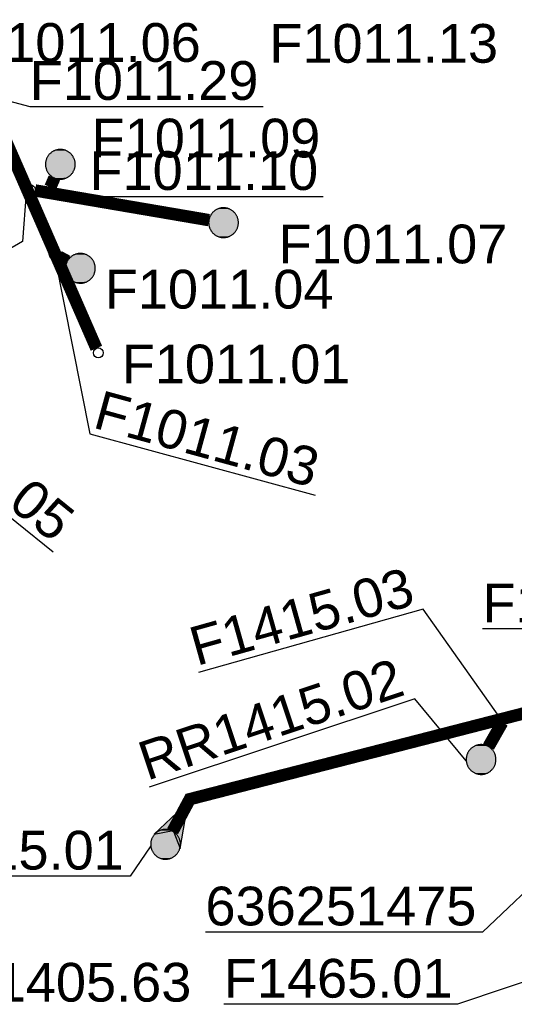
# Model space of a CAD drawing. Extents: x 356718 to 357658, y 5762241 to 5762615.
# Tile 137 of 157: x 357308 to 357318, y 5762489 to 5762509. Entities that reach past the tile are written whole.
import ezdxf
from ezdxf.enums import TextEntityAlignment as Align

# ---------------------------------------------------------------- set-up
doc = ezdxf.new("R2010")
doc.units = 0
doc.header["$MEASUREMENT"] = 0
for name, pattern in [('AUSGEZOGEN', [0]), ('GESTRICHELT2', [4, 2, -2]), ('STRICHPUNKT', [5, 2, -1, 1, -1])]:
    doc.linetypes.add(name, pattern=pattern)
doc.layers.get('0').update_dxf_attribs({"linetype": 'AUSGEZOGEN'})
for name, color, linetype, true_color in [('111_00131_Symbol', 7, 'AUSGEZOGEN', 0x000000), ('114_00133_Schachtnummer', 7, 'AUSGEZOGEN', 0x000000), ('121_10397_Haltungen_Regenwasser', 5, 'GESTRICHELT2', 0x0000ff), ('121_10398_Haltungen_Schmutzwass', 7, 'AUSGEZOGEN', 0x800000), ('121_10399_Haltungen_Mischwasser', 6, 'STRICHPUNKT', 0xff00ff), ('123_00137_Fliessrichtungspfeil', 7, 'AUSGEZOGEN', 0x000000)]:
    doc.layers.add(name, color=color, linetype=linetype, true_color=true_color)
doc.styles.add('ARIAL', font='arial.ttf', dxfattribs={"height": 1.5})

# ---------------------------------------------------------------- blocks, each defined once
blk = doc.blocks.new('F00')
at = {"color": 0}
blk.add_circle((0, 0), 0.1, dxfattribs=at)
blk = doc.blocks.new('RR')
at = {"color": 0, "linetype": 'AUSGEZOGEN'}
blk.add_lwpolyline([(0.3, 0), (0.3, 0.013), (0.299, 0.025), (0.298, 0.038), (0.296, 0.05), (0.293, 0.063), (0.29, 0.075), (0.287, 0.087), (0.283, 0.099), (0.279, 0.111), (0.274, 0.123), (0.268, 0.134), (0.262, 0.145), (0.256, 0.156), (0.249, 0.167), (0.242, 0.177), (0.234, 0.187), (0.226, 0.197), (0.218, 0.206), (0.209, 0.215), (0.199, 0.224), (0.19, 0.232), (0.18, 0.24), (0.17, 0.247), (0.159, 0.254), (0.148, 0.261), (0.137, 0.267), (0.126, 0.272), (0.114, 0.277), (0.102, 0.282), (0.09, 0.286), (0.078, 0.29), (0.066, 0.293), (0.053, 0.295), (0.041, 0.297), (0.028, 0.299), (0.016, 0.3), (0.003, 0.3), (-0.009, 0.3), (-0.022, 0.299), (-0.035, 0.298), (-0.047, 0.296), (-0.06, 0.294), (-0.072, 0.291), (-0.084, 0.288), (-0.096, 0.284), (-0.108, 0.28), (-0.12, 0.275), (-0.131, 0.27), (-0.143, 0.264), (-0.154, 0.258), (-0.164, 0.251), (-0.175, 0.244), (-0.185, 0.236), (-0.195, 0.228), (-0.204, 0.22), (-0.213, 0.211), (-0.222, 0.202), (-0.23, 0.192), (-0.238, 0.182), (-0.246, 0.172), (-0.253, 0.162), (-0.259, 0.151), (-0.265, 0.14), (-0.271, 0.129), (-0.276, 0.117), (-0.281, 0.105), (-0.285, 0.093), (-0.289, 0.081), (-0.292, 0.069), (-0.295, 0.057), (-0.297, 0.044), (-0.298, 0.032), (-0.299, 0.019), (-0.3, 0.006), (-0.3, -0.006), (-0.299, -0.019), (-0.298, -0.032), (-0.297, -0.044), (-0.295, -0.057), (-0.292, -0.069), (-0.289, -0.081), (-0.285, -0.093), (-0.281, -0.105), (-0.276, -0.117), (-0.271, -0.129), (-0.265, -0.14), (-0.259, -0.151), (-0.253, -0.162), (-0.246, -0.172), (-0.238, -0.182), (-0.23, -0.192), (-0.222, -0.202), (-0.213, -0.211), (-0.204, -0.22), (-0.195, -0.228), (-0.185, -0.236), (-0.175, -0.244), (-0.164, -0.251), (-0.154, -0.258), (-0.143, -0.264), (-0.131, -0.27), (-0.12, -0.275), (-0.108, -0.28), (-0.096, -0.284), (-0.084, -0.288), (-0.072, -0.291), (-0.06, -0.294), (-0.047, -0.296), (-0.035, -0.298), (-0.022, -0.299), (-0.009, -0.3), (0.003, -0.3), (0.016, -0.3), (0.028, -0.299), (0.041, -0.297), (0.053, -0.295), (0.066, -0.293), (0.078, -0.29), (0.09, -0.286), (0.102, -0.282), (0.114, -0.277), (0.126, -0.272), (0.137, -0.267), (0.148, -0.261), (0.159, -0.254), (0.17, -0.247), (0.18, -0.24), (0.19, -0.232), (0.199, -0.224), (0.209, -0.215), (0.218, -0.206), (0.226, -0.197), (0.234, -0.187), (0.242, -0.177), (0.249, -0.167), (0.256, -0.156), (0.262, -0.145), (0.268, -0.134), (0.274, -0.123), (0.279, -0.111), (0.283, -0.099), (0.287, -0.087), (0.29, -0.075), (0.293, -0.063), (0.296, -0.05), (0.298, -0.038), (0.299, -0.025), (0.3, -0.013), (0.3, 0), (0.3, 0)], close=True, dxfattribs=at)
blk.add_lwpolyline([(0.3, 0), (0.3, 0.013), (0.299, 0.025), (0.298, 0.038), (0.296, 0.05), (0.293, 0.063), (0.29, 0.075), (0.287, 0.087), (0.283, 0.099), (0.279, 0.111), (0.274, 0.123), (0.268, 0.134), (0.262, 0.145), (0.256, 0.156), (0.249, 0.167), (0.242, 0.177), (0.234, 0.187), (0.226, 0.197), (0.218, 0.206), (0.209, 0.215), (0.199, 0.224), (0.19, 0.232), (0.18, 0.24), (0.17, 0.247), (0.159, 0.254), (0.148, 0.261), (0.137, 0.267), (0.126, 0.272), (0.114, 0.277), (0.102, 0.282), (0.09, 0.286), (0.078, 0.29), (0.066, 0.293), (0.053, 0.295), (0.041, 0.297), (0.028, 0.299), (0.016, 0.3), (0.003, 0.3), (-0.009, 0.3), (-0.022, 0.299), (-0.035, 0.298), (-0.047, 0.296), (-0.06, 0.294), (-0.072, 0.291), (-0.084, 0.288), (-0.096, 0.284), (-0.108, 0.28), (-0.12, 0.275), (-0.131, 0.27), (-0.143, 0.264), (-0.154, 0.258), (-0.164, 0.251), (-0.175, 0.244), (-0.185, 0.236), (-0.195, 0.228), (-0.204, 0.22), (-0.213, 0.211), (-0.222, 0.202), (-0.23, 0.192), (-0.238, 0.182), (-0.246, 0.172), (-0.253, 0.162), (-0.259, 0.151), (-0.265, 0.14), (-0.271, 0.129), (-0.276, 0.117), (-0.281, 0.105), (-0.285, 0.093), (-0.289, 0.081), (-0.292, 0.069), (-0.295, 0.057), (-0.297, 0.044), (-0.298, 0.032), (-0.299, 0.019), (-0.3, 0.006), (-0.3, -0.006), (-0.299, -0.019), (-0.298, -0.032), (-0.297, -0.044), (-0.295, -0.057), (-0.292, -0.069), (-0.289, -0.081), (-0.285, -0.093), (-0.281, -0.105), (-0.276, -0.117), (-0.271, -0.129), (-0.265, -0.14), (-0.259, -0.151), (-0.253, -0.162), (-0.246, -0.172), (-0.238, -0.182), (-0.23, -0.192), (-0.222, -0.202), (-0.213, -0.211), (-0.204, -0.22), (-0.195, -0.228), (-0.185, -0.236), (-0.175, -0.244), (-0.164, -0.251), (-0.154, -0.258), (-0.143, -0.264), (-0.131, -0.27), (-0.12, -0.275), (-0.108, -0.28), (-0.096, -0.284), (-0.084, -0.288), (-0.072, -0.291), (-0.06, -0.294), (-0.047, -0.296), (-0.035, -0.298), (-0.022, -0.299), (-0.009, -0.3), (0.003, -0.3), (0.016, -0.3), (0.028, -0.299), (0.041, -0.297), (0.053, -0.295), (0.066, -0.293), (0.078, -0.29), (0.09, -0.286), (0.102, -0.282), (0.114, -0.277), (0.126, -0.272), (0.137, -0.267), (0.148, -0.261), (0.159, -0.254), (0.17, -0.247), (0.18, -0.24), (0.19, -0.232), (0.199, -0.224), (0.209, -0.215), (0.218, -0.206), (0.226, -0.197), (0.234, -0.187), (0.242, -0.177), (0.249, -0.167), (0.256, -0.156), (0.262, -0.145), (0.268, -0.134), (0.274, -0.123), (0.279, -0.111), (0.283, -0.099), (0.287, -0.087), (0.29, -0.075), (0.293, -0.063), (0.296, -0.05), (0.298, -0.038), (0.299, -0.025), (0.3, -0.013), (0.3, 0), (0.3, 0)], close=True, dxfattribs=at)
at = {"color": 0}
for points in [[(-0.226, 0.197), (0.226, 0.197), (-0.222, 0.202)], [(-0.226, 0.197), (0.226, 0.197), (-0.222, 0.202)], [(-0.222, 0.202), (0.222, 0.202), (-0.218, 0.206)], [(-0.222, 0.202), (0.222, 0.202), (-0.218, 0.206)], [(0.226, 0.197), (-0.222, 0.202), (0.222, 0.202)], [(0.226, 0.197), (-0.222, 0.202), (0.222, 0.202)], [(-0.218, 0.206), (0.218, 0.206), (-0.213, 0.211)], [(-0.218, 0.206), (0.218, 0.206), (-0.213, 0.211)], [(0.222, 0.202), (-0.218, 0.206), (0.218, 0.206)], [(0.222, 0.202), (-0.218, 0.206), (0.218, 0.206)], [(-0.213, 0.211), (0.213, 0.211), (-0.209, 0.215)], [(-0.213, 0.211), (0.213, 0.211), (-0.209, 0.215)], [(0.218, 0.206), (-0.213, 0.211), (0.213, 0.211)], [(0.218, 0.206), (-0.213, 0.211), (0.213, 0.211)], [(-0.209, 0.215), (0.209, 0.215), (-0.204, 0.22)], [(-0.209, 0.215), (0.209, 0.215), (-0.204, 0.22)], [(0.213, 0.211), (-0.209, 0.215), (0.209, 0.215)], [(0.213, 0.211), (-0.209, 0.215), (0.209, 0.215)], [(-0.204, 0.22), (0.204, 0.22), (-0.199, 0.224)], [(-0.204, 0.22), (0.204, 0.22), (-0.199, 0.224)], [(0.209, 0.215), (-0.204, 0.22), (0.204, 0.22)], [(0.209, 0.215), (-0.204, 0.22), (0.204, 0.22)], [(-0.199, 0.224), (0.199, 0.224), (-0.195, 0.228)], [(-0.199, 0.224), (0.199, 0.224), (-0.195, 0.228)], [(0.204, 0.22), (-0.199, 0.224), (0.199, 0.224)], [(0.204, 0.22), (-0.199, 0.224), (0.199, 0.224)], [(-0.195, 0.228), (0.195, 0.228), (-0.19, 0.232)], [(-0.195, 0.228), (0.195, 0.228), (-0.19, 0.232)], [(0.199, 0.224), (-0.195, 0.228), (0.195, 0.228)], [(0.199, 0.224), (-0.195, 0.228), (0.195, 0.228)], [(-0.19, 0.232), (0.19, 0.232), (-0.185, 0.236)], [(-0.19, 0.232), (0.19, 0.232), (-0.185, 0.236)], [(0.195, 0.228), (-0.19, 0.232), (0.19, 0.232)], [(0.195, 0.228), (-0.19, 0.232), (0.19, 0.232)], [(-0.185, 0.236), (0.185, 0.236), (-0.18, 0.24)], [(-0.185, 0.236), (0.185, 0.236), (-0.18, 0.24)], [(0.19, 0.232), (-0.185, 0.236), (0.185, 0.236)], [(0.19, 0.232), (-0.185, 0.236), (0.185, 0.236)], [(-0.18, 0.24), (0.18, 0.24), (-0.175, 0.244)], [(-0.18, 0.24), (0.18, 0.24), (-0.175, 0.244)], [(0.185, 0.236), (-0.18, 0.24), (0.18, 0.24)], [(0.185, 0.236), (-0.18, 0.24), (0.18, 0.24)], [(-0.175, 0.244), (0.175, 0.244), (-0.169, 0.247)], [(-0.175, 0.244), (0.175, 0.244), (-0.169, 0.247)], [(0.18, 0.24), (-0.175, 0.244), (0.175, 0.244)], [(0.18, 0.24), (-0.175, 0.244), (0.175, 0.244)], [(-0.169, 0.247), (0.17, 0.247), (-0.164, 0.251)], [(-0.169, 0.247), (0.17, 0.247), (-0.164, 0.251)], [(0.175, 0.244), (-0.169, 0.247), (0.17, 0.247)], [(0.175, 0.244), (-0.169, 0.247), (0.17, 0.247)], [(-0.164, 0.251), (0.164, 0.251), (-0.159, 0.254)], [(-0.164, 0.251), (0.164, 0.251), (-0.159, 0.254)], [(0.17, 0.247), (-0.164, 0.251), (0.164, 0.251)], [(0.17, 0.247), (-0.164, 0.251), (0.164, 0.251)], [(-0.159, 0.254), (0.159, 0.254), (-0.154, 0.258)], [(-0.159, 0.254), (0.159, 0.254), (-0.154, 0.258)], [(0.164, 0.251), (-0.159, 0.254), (0.159, 0.254)], [(0.164, 0.251), (-0.159, 0.254), (0.159, 0.254)], [(-0.154, 0.258), (0.154, 0.258), (-0.148, 0.261)], [(-0.154, 0.258), (0.154, 0.258), (-0.148, 0.261)], [(0.159, 0.254), (-0.154, 0.258), (0.154, 0.258)], [(0.159, 0.254), (-0.154, 0.258), (0.154, 0.258)], [(-0.148, 0.261), (0.148, 0.261), (-0.143, 0.264)], [(-0.148, 0.261), (0.148, 0.261), (-0.143, 0.264)], [(0.154, 0.258), (-0.148, 0.261), (0.148, 0.261)], [(0.154, 0.258), (-0.148, 0.261), (0.148, 0.261)], [(-0.143, 0.264), (0.142, 0.264), (-0.137, 0.267)], [(-0.143, 0.264), (0.142, 0.264), (-0.137, 0.267)], [(0.148, 0.261), (-0.143, 0.264), (0.142, 0.264)], [(0.148, 0.261), (-0.143, 0.264), (0.142, 0.264)], [(-0.137, 0.267), (0.137, 0.267), (-0.131, 0.27)], [(-0.137, 0.267), (0.137, 0.267), (-0.131, 0.27)], [(0.142, 0.264), (-0.137, 0.267), (0.137, 0.267)], [(0.142, 0.264), (-0.137, 0.267), (0.137, 0.267)], [(-0.131, 0.27), (0.131, 0.27), (-0.126, 0.272)], [(-0.131, 0.27), (0.131, 0.27), (-0.126, 0.272)], [(0.137, 0.267), (-0.131, 0.27), (0.131, 0.27)], [(0.137, 0.267), (-0.131, 0.27), (0.131, 0.27)], [(-0.126, 0.272), (0.126, 0.272), (-0.12, 0.275)], [(-0.126, 0.272), (0.126, 0.272), (-0.12, 0.275)], [(0.131, 0.27), (-0.126, 0.272), (0.126, 0.272)], [(0.131, 0.27), (-0.126, 0.272), (0.126, 0.272)], [(-0.12, 0.275), (0.12, 0.275), (-0.114, 0.277)], [(-0.12, 0.275), (0.12, 0.275), (-0.114, 0.277)], [(0.126, 0.272), (-0.12, 0.275), (0.12, 0.275)], [(0.126, 0.272), (-0.12, 0.275), (0.12, 0.275)], [(-0.114, 0.277), (0.114, 0.277), (-0.108, 0.28)], [(-0.114, 0.277), (0.114, 0.277), (-0.108, 0.28)], [(0.12, 0.275), (-0.114, 0.277), (0.114, 0.277)], [(0.12, 0.275), (-0.114, 0.277), (0.114, 0.277)], [(-0.108, 0.28), (0.108, 0.28), (-0.102, 0.282)], [(-0.108, 0.28), (0.108, 0.28), (-0.102, 0.282)], [(0.114, 0.277), (-0.108, 0.28), (0.108, 0.28)], [(0.114, 0.277), (-0.108, 0.28), (0.108, 0.28)], [(-0.102, 0.282), (0.102, 0.282), (-0.096, 0.284)], [(-0.102, 0.282), (0.102, 0.282), (-0.096, 0.284)], [(0.108, 0.28), (-0.102, 0.282), (0.102, 0.282)], [(0.108, 0.28), (-0.102, 0.282), (0.102, 0.282)], [(-0.096, 0.284), (0.096, 0.284), (-0.09, 0.286)], [(-0.096, 0.284), (0.096, 0.284), (-0.09, 0.286)], [(0.102, 0.282), (-0.096, 0.284), (0.096, 0.284)], [(0.102, 0.282), (-0.096, 0.284), (0.096, 0.284)], [(-0.09, 0.286), (0.09, 0.286), (-0.084, 0.288)], [(-0.09, 0.286), (0.09, 0.286), (-0.084, 0.288)], [(0.096, 0.284), (-0.09, 0.286), (0.09, 0.286)], [(0.096, 0.284), (-0.09, 0.286), (0.09, 0.286)], [(-0.084, 0.288), (0.084, 0.288), (-0.078, 0.29)], [(-0.084, 0.288), (0.084, 0.288), (-0.078, 0.29)], [(0.09, 0.286), (-0.084, 0.288), (0.084, 0.288)], [(0.09, 0.286), (-0.084, 0.288), (0.084, 0.288)], [(-0.078, 0.29), (0.078, 0.29), (-0.072, 0.291)], [(-0.078, 0.29), (0.078, 0.29), (-0.072, 0.291)], [(0.084, 0.288), (-0.078, 0.29), (0.078, 0.29)], [(0.084, 0.288), (-0.078, 0.29), (0.078, 0.29)], [(-0.072, 0.291), (0.072, 0.291), (-0.066, 0.293)], [(-0.072, 0.291), (0.072, 0.291), (-0.066, 0.293)], [(0.078, 0.29), (-0.072, 0.291), (0.072, 0.291)], [(0.078, 0.29), (-0.072, 0.291), (0.072, 0.291)], [(-0.066, 0.293), (0.066, 0.293), (-0.06, 0.294)], [(-0.066, 0.293), (0.066, 0.293), (-0.06, 0.294)], [(0.072, 0.291), (-0.066, 0.293), (0.066, 0.293)], [(0.072, 0.291), (-0.066, 0.293), (0.066, 0.293)], [(-0.06, 0.294), (0.059, 0.294), (-0.053, 0.295)], [(-0.06, 0.294), (0.059, 0.294), (-0.053, 0.295)], [(0.066, 0.293), (-0.06, 0.294), (0.059, 0.294)], [(0.066, 0.293), (-0.06, 0.294), (0.059, 0.294)], [(-0.053, 0.295), (0.053, 0.295), (-0.047, 0.296)], [(-0.053, 0.295), (0.053, 0.295), (-0.047, 0.296)], [(0.059, 0.294), (-0.053, 0.295), (0.053, 0.295)], [(0.059, 0.294), (-0.053, 0.295), (0.053, 0.295)], [(-0.047, 0.296), (0.047, 0.296), (-0.04, 0.297)], [(-0.047, 0.296), (0.047, 0.296), (-0.04, 0.297)], [(0.053, 0.295), (-0.047, 0.296), (0.047, 0.296)], [(0.053, 0.295), (-0.047, 0.296), (0.047, 0.296)], [(-0.04, 0.297), (0.041, 0.297), (-0.035, 0.298)], [(-0.04, 0.297), (0.041, 0.297), (-0.035, 0.298)], [(0.047, 0.296), (-0.04, 0.297), (0.041, 0.297)], [(0.047, 0.296), (-0.04, 0.297), (0.041, 0.297)], [(-0.035, 0.298), (0.034, 0.298), (-0.028, 0.299)], [(-0.035, 0.298), (0.034, 0.298), (-0.028, 0.299)], [(0.041, 0.297), (-0.035, 0.298), (0.034, 0.298)], [(0.041, 0.297), (-0.035, 0.298), (0.034, 0.298)], [(0.034, 0.298), (-0.028, 0.299), (0.028, 0.299)], [(-0.028, 0.299), (0.028, 0.299), (-0.022, 0.299)], [(0.034, 0.298), (-0.028, 0.299), (0.028, 0.299)], [(-0.028, 0.299), (0.028, 0.299), (-0.022, 0.299)], [(-0.022, 0.299), (0.021, 0.299), (-0.015, 0.3)], [(-0.022, 0.299), (0.021, 0.299), (-0.015, 0.3)], [(0.028, 0.299), (-0.022, 0.299), (0.021, 0.299)], [(0.028, 0.299), (-0.022, 0.299), (0.021, 0.299)], [(0.021, 0.299), (-0.015, 0.3), (0.016, 0.3)], [(-0.015, 0.3), (0.016, 0.3), (-0.009, 0.3)], [(0.021, 0.299), (-0.015, 0.3), (0.016, 0.3)], [(-0.015, 0.3), (0.016, 0.3), (-0.009, 0.3)], [(0.016, 0.3), (-0.009, 0.3), (0.007, 0.3)], [(-0.009, 0.3), (0.007, 0.3), (0.003, 0.3)], [(0.016, 0.3), (-0.009, 0.3), (0.007, 0.3)], [(-0.009, 0.3), (0.007, 0.3), (0.003, 0.3)], [(-0.3, 0.013), (0.3, 0.013), (-0.299, 0.019)], [(-0.3, 0.013), (0.3, 0.013), (-0.299, 0.019)], [(-0.3, 0.006), (0.3, 0.006), (-0.3, 0.013)], [(0.3, 0.006), (-0.3, 0.013), (0.3, 0.013)], [(-0.3, 0.006), (0.3, 0.006), (-0.3, 0.013)], [(0.3, 0.006), (-0.3, 0.013), (0.3, 0.013)], [(-0.3, 0), (0.3, 0), (-0.3, 0.006)], [(0.3, 0), (-0.3, 0.006), (0.3, 0.006)], [(-0.3, 0), (0.3, 0), (-0.3, 0.006)], [(0.3, 0), (-0.3, 0.006), (0.3, 0.006)], [(0.3, -0.006), (-0.3, -0.006), (0.3, 0)], [(-0.3, -0.006), (0.3, 0), (-0.3, 0)], [(0.3, -0.006), (-0.3, -0.006), (0.3, 0)], [(-0.3, -0.006), (0.3, 0), (-0.3, 0)], [(-0.299, 0.025), (0.299, 0.025), (-0.298, 0.032)], [(-0.299, 0.025), (0.299, 0.025), (-0.298, 0.032)], [(-0.299, 0.019), (0.299, 0.019), (-0.299, 0.025)], [(0.299, 0.019), (-0.299, 0.025), (0.299, 0.025)], [(-0.299, 0.019), (0.299, 0.019), (-0.299, 0.025)], [(0.299, 0.019), (-0.299, 0.025), (0.299, 0.025)], [(0.3, 0.013), (-0.299, 0.019), (0.299, 0.019)], [(0.3, 0.013), (-0.299, 0.019), (0.299, 0.019)], [(-0.298, 0.038), (0.298, 0.038), (-0.297, 0.044)], [(-0.298, 0.038), (0.298, 0.038), (-0.297, 0.044)], [(-0.298, 0.032), (0.298, 0.032), (-0.298, 0.038)], [(0.298, 0.032), (-0.298, 0.038), (0.298, 0.038)], [(-0.298, 0.032), (0.298, 0.032), (-0.298, 0.038)], [(0.298, 0.032), (-0.298, 0.038), (0.298, 0.038)], [(0.299, 0.025), (-0.298, 0.032), (0.298, 0.032)], [(0.299, 0.025), (-0.298, 0.032), (0.298, 0.032)], [(-0.297, 0.044), (0.297, 0.044), (-0.296, 0.05)], [(-0.297, 0.044), (0.297, 0.044), (-0.296, 0.05)], [(0.298, 0.038), (-0.297, 0.044), (0.297, 0.044)], [(0.298, 0.038), (-0.297, 0.044), (0.297, 0.044)], [(-0.296, 0.05), (0.296, 0.05), (-0.295, 0.057)], [(-0.296, 0.05), (0.296, 0.05), (-0.295, 0.057)], [(0.297, 0.044), (-0.296, 0.05), (0.296, 0.05)], [(0.297, 0.044), (-0.296, 0.05), (0.296, 0.05)], [(-0.295, 0.057), (0.295, 0.057), (-0.293, 0.063)], [(-0.295, 0.057), (0.295, 0.057), (-0.293, 0.063)], [(0.296, 0.05), (-0.295, 0.057), (0.295, 0.057)], [(0.296, 0.05), (-0.295, 0.057), (0.295, 0.057)], [(-0.293, 0.063), (0.293, 0.063), (-0.292, 0.069)], [(-0.293, 0.063), (0.293, 0.063), (-0.292, 0.069)], [(0.295, 0.057), (-0.293, 0.063), (0.293, 0.063)], [(0.295, 0.057), (-0.293, 0.063), (0.293, 0.063)], [(-0.292, 0.069), (0.292, 0.069), (-0.29, 0.075)], [(-0.292, 0.069), (0.292, 0.069), (-0.29, 0.075)], [(0.293, 0.063), (-0.292, 0.069), (0.292, 0.069)], [(0.293, 0.063), (-0.292, 0.069), (0.292, 0.069)], [(-0.29, 0.075), (0.29, 0.075), (-0.289, 0.081)], [(-0.29, 0.075), (0.29, 0.075), (-0.289, 0.081)], [(0.292, 0.069), (-0.29, 0.075), (0.29, 0.075)], [(0.292, 0.069), (-0.29, 0.075), (0.29, 0.075)], [(-0.289, 0.081), (0.289, 0.081), (-0.287, 0.087)], [(-0.289, 0.081), (0.289, 0.081), (-0.287, 0.087)], [(0.29, 0.075), (-0.289, 0.081), (0.289, 0.081)], [(0.29, 0.075), (-0.289, 0.081), (0.289, 0.081)], [(-0.287, 0.087), (0.287, 0.087), (-0.285, 0.093)], [(-0.287, 0.087), (0.287, 0.087), (-0.285, 0.093)], [(0.289, 0.081), (-0.287, 0.087), (0.287, 0.087)], [(0.289, 0.081), (-0.287, 0.087), (0.287, 0.087)], [(-0.285, 0.093), (0.285, 0.093), (-0.283, 0.099)], [(-0.285, 0.093), (0.285, 0.093), (-0.283, 0.099)], [(0.287, 0.087), (-0.285, 0.093), (0.285, 0.093)], [(0.287, 0.087), (-0.285, 0.093), (0.285, 0.093)], [(-0.283, 0.099), (0.283, 0.099), (-0.281, 0.105)], [(-0.283, 0.099), (0.283, 0.099), (-0.281, 0.105)], [(0.285, 0.093), (-0.283, 0.099), (0.283, 0.099)], [(0.285, 0.093), (-0.283, 0.099), (0.283, 0.099)], [(-0.281, 0.105), (0.281, 0.105), (-0.279, 0.111)], [(-0.281, 0.105), (0.281, 0.105), (-0.279, 0.111)], [(0.283, 0.099), (-0.281, 0.105), (0.281, 0.105)], [(0.283, 0.099), (-0.281, 0.105), (0.281, 0.105)], [(-0.279, 0.111), (0.279, 0.111), (-0.276, 0.117)], [(-0.279, 0.111), (0.279, 0.111), (-0.276, 0.117)], [(0.281, 0.105), (-0.279, 0.111), (0.279, 0.111)], [(0.281, 0.105), (-0.279, 0.111), (0.279, 0.111)], [(-0.276, 0.117), (0.276, 0.117), (-0.274, 0.123)], [(-0.276, 0.117), (0.276, 0.117), (-0.274, 0.123)], [(0.279, 0.111), (-0.276, 0.117), (0.276, 0.117)], [(0.279, 0.111), (-0.276, 0.117), (0.276, 0.117)], [(-0.274, 0.123), (0.274, 0.123), (-0.271, 0.129)], [(-0.274, 0.123), (0.274, 0.123), (-0.271, 0.129)], [(0.276, 0.117), (-0.274, 0.123), (0.274, 0.123)], [(0.276, 0.117), (-0.274, 0.123), (0.274, 0.123)], [(-0.271, 0.129), (0.271, 0.129), (-0.268, 0.134)], [(-0.271, 0.129), (0.271, 0.129), (-0.268, 0.134)], [(0.274, 0.123), (-0.271, 0.129), (0.271, 0.129)], [(0.274, 0.123), (-0.271, 0.129), (0.271, 0.129)], [(-0.268, 0.134), (0.268, 0.134), (-0.265, 0.14)], [(-0.268, 0.134), (0.268, 0.134), (-0.265, 0.14)], [(0.271, 0.129), (-0.268, 0.134), (0.268, 0.134)], [(0.271, 0.129), (-0.268, 0.134), (0.268, 0.134)], [(-0.265, 0.14), (0.265, 0.14), (-0.262, 0.145)], [(-0.265, 0.14), (0.265, 0.14), (-0.262, 0.145)], [(0.268, 0.134), (-0.265, 0.14), (0.265, 0.14)], [(0.268, 0.134), (-0.265, 0.14), (0.265, 0.14)], [(-0.262, 0.145), (0.262, 0.145), (-0.259, 0.151)], [(-0.262, 0.145), (0.262, 0.145), (-0.259, 0.151)], [(0.265, 0.14), (-0.262, 0.145), (0.262, 0.145)], [(0.265, 0.14), (-0.262, 0.145), (0.262, 0.145)], [(-0.259, 0.151), (0.259, 0.151), (-0.256, 0.156)], [(-0.259, 0.151), (0.259, 0.151), (-0.256, 0.156)], [(0.262, 0.145), (-0.259, 0.151), (0.259, 0.151)], [(0.262, 0.145), (-0.259, 0.151), (0.259, 0.151)], [(-0.256, 0.156), (0.256, 0.156), (-0.253, 0.162)], [(-0.256, 0.156), (0.256, 0.156), (-0.253, 0.162)], [(0.259, 0.151), (-0.256, 0.156), (0.256, 0.156)], [(0.259, 0.151), (-0.256, 0.156), (0.256, 0.156)], [(-0.253, 0.162), (0.253, 0.162), (-0.249, 0.167)], [(-0.253, 0.162), (0.253, 0.162), (-0.249, 0.167)], [(0.256, 0.156), (-0.253, 0.162), (0.253, 0.162)], [(0.256, 0.156), (-0.253, 0.162), (0.253, 0.162)], [(-0.249, 0.167), (0.249, 0.167), (-0.246, 0.172)], [(-0.249, 0.167), (0.249, 0.167), (-0.246, 0.172)], [(0.253, 0.162), (-0.249, 0.167), (0.249, 0.167)], [(0.253, 0.162), (-0.249, 0.167), (0.249, 0.167)], [(-0.246, 0.172), (0.246, 0.172), (-0.242, 0.177)], [(-0.246, 0.172), (0.246, 0.172), (-0.242, 0.177)], [(0.249, 0.167), (-0.246, 0.172), (0.246, 0.172)], [(0.249, 0.167), (-0.246, 0.172), (0.246, 0.172)], [(-0.242, 0.177), (0.242, 0.177), (-0.238, 0.182)], [(-0.242, 0.177), (0.242, 0.177), (-0.238, 0.182)], [(0.246, 0.172), (-0.242, 0.177), (0.242, 0.177)], [(0.246, 0.172), (-0.242, 0.177), (0.242, 0.177)], [(-0.238, 0.182), (0.238, 0.182), (-0.234, 0.187)], [(-0.238, 0.182), (0.238, 0.182), (-0.234, 0.187)], [(0.242, 0.177), (-0.238, 0.182), (0.238, 0.182)], [(0.242, 0.177), (-0.238, 0.182), (0.238, 0.182)], [(-0.234, 0.187), (0.234, 0.187), (-0.23, 0.192)], [(-0.234, 0.187), (0.234, 0.187), (-0.23, 0.192)], [(0.238, 0.182), (-0.234, 0.187), (0.234, 0.187)], [(0.238, 0.182), (-0.234, 0.187), (0.234, 0.187)], [(-0.23, 0.192), (0.23, 0.192), (-0.226, 0.197)], [(-0.23, 0.192), (0.23, 0.192), (-0.226, 0.197)], [(0.234, 0.187), (-0.23, 0.192), (0.23, 0.192)], [(0.234, 0.187), (-0.23, 0.192), (0.23, 0.192)], [(0.23, 0.192), (-0.226, 0.197), (0.226, 0.197)], [(0.23, 0.192), (-0.226, 0.197), (0.226, 0.197)], [(0.3, 0), (0.3, 0), (0.3, 0)], [(0.3, 0), (0.3, 0), (0.3, 0)], [(0.3, 0), (0.3, 0), (0.3, 0)], [(0.3, 0), (0.3, 0), (0.3, 0)], [(0.3, -0.013), (-0.3, -0.013), (0.3, -0.006)], [(-0.3, -0.013), (0.3, -0.006), (-0.3, -0.006)], [(0.3, -0.013), (-0.3, -0.013), (0.3, -0.006)], [(-0.3, -0.013), (0.3, -0.006), (-0.3, -0.006)], [(-0.299, -0.019), (0.3, -0.013), (-0.3, -0.013)], [(-0.299, -0.019), (0.3, -0.013), (-0.3, -0.013)], [(0.299, -0.019), (-0.299, -0.019), (0.3, -0.013)], [(0.299, -0.019), (-0.299, -0.019), (0.3, -0.013)], [(0.299, -0.025), (-0.299, -0.025), (0.299, -0.019)], [(-0.299, -0.025), (0.299, -0.019), (-0.299, -0.019)], [(0.299, -0.025), (-0.299, -0.025), (0.299, -0.019)], [(-0.299, -0.025), (0.299, -0.019), (-0.299, -0.019)], [(-0.298, -0.032), (0.299, -0.025), (-0.299, -0.025)], [(-0.298, -0.032), (0.299, -0.025), (-0.299, -0.025)], [(0.298, -0.032), (-0.298, -0.032), (0.299, -0.025)], [(0.298, -0.032), (-0.298, -0.032), (0.299, -0.025)], [(0.298, -0.038), (-0.298, -0.038), (0.298, -0.032)], [(-0.298, -0.038), (0.298, -0.032), (-0.298, -0.032)], [(0.298, -0.038), (-0.298, -0.038), (0.298, -0.032)], [(-0.298, -0.038), (0.298, -0.032), (-0.298, -0.032)], [(-0.297, -0.044), (0.298, -0.038), (-0.298, -0.038)], [(-0.297, -0.044), (0.298, -0.038), (-0.298, -0.038)], [(0.297, -0.044), (-0.297, -0.044), (0.298, -0.038)], [(0.297, -0.044), (-0.297, -0.044), (0.298, -0.038)], [(-0.296, -0.05), (0.297, -0.044), (-0.297, -0.044)], [(-0.296, -0.05), (0.297, -0.044), (-0.297, -0.044)], [(0.296, -0.05), (-0.296, -0.05), (0.297, -0.044)], [(0.296, -0.05), (-0.296, -0.05), (0.297, -0.044)], [(-0.295, -0.057), (0.296, -0.05), (-0.296, -0.05)], [(-0.295, -0.057), (0.296, -0.05), (-0.296, -0.05)], [(0.295, -0.057), (-0.295, -0.057), (0.296, -0.05)], [(0.295, -0.057), (-0.295, -0.057), (0.296, -0.05)], [(-0.293, -0.063), (0.295, -0.057), (-0.295, -0.057)], [(-0.293, -0.063), (0.295, -0.057), (-0.295, -0.057)], [(0.293, -0.063), (-0.293, -0.063), (0.295, -0.057)], [(0.293, -0.063), (-0.293, -0.063), (0.295, -0.057)], [(-0.292, -0.069), (0.293, -0.063), (-0.293, -0.063)], [(-0.292, -0.069), (0.293, -0.063), (-0.293, -0.063)], [(0.292, -0.069), (-0.292, -0.069), (0.293, -0.063)], [(0.292, -0.069), (-0.292, -0.069), (0.293, -0.063)], [(-0.29, -0.075), (0.292, -0.069), (-0.292, -0.069)], [(-0.29, -0.075), (0.292, -0.069), (-0.292, -0.069)], [(0.29, -0.075), (-0.29, -0.075), (0.292, -0.069)], [(0.29, -0.075), (-0.29, -0.075), (0.292, -0.069)], [(-0.289, -0.081), (0.29, -0.075), (-0.29, -0.075)], [(-0.289, -0.081), (0.29, -0.075), (-0.29, -0.075)], [(0.289, -0.081), (-0.289, -0.081), (0.29, -0.075)], [(0.289, -0.081), (-0.289, -0.081), (0.29, -0.075)], [(-0.287, -0.087), (0.289, -0.081), (-0.289, -0.081)], [(-0.287, -0.087), (0.289, -0.081), (-0.289, -0.081)], [(0.287, -0.087), (-0.287, -0.087), (0.289, -0.081)], [(0.287, -0.087), (-0.287, -0.087), (0.289, -0.081)], [(-0.285, -0.093), (0.287, -0.087), (-0.287, -0.087)], [(-0.285, -0.093), (0.287, -0.087), (-0.287, -0.087)], [(0.285, -0.093), (-0.285, -0.093), (0.287, -0.087)], [(0.285, -0.093), (-0.285, -0.093), (0.287, -0.087)], [(-0.283, -0.099), (0.285, -0.093), (-0.285, -0.093)], [(-0.283, -0.099), (0.285, -0.093), (-0.285, -0.093)], [(0.283, -0.099), (-0.283, -0.099), (0.285, -0.093)], [(0.283, -0.099), (-0.283, -0.099), (0.285, -0.093)], [(-0.281, -0.105), (0.283, -0.099), (-0.283, -0.099)], [(-0.281, -0.105), (0.283, -0.099), (-0.283, -0.099)], [(0.281, -0.105), (-0.281, -0.105), (0.283, -0.099)], [(0.281, -0.105), (-0.281, -0.105), (0.283, -0.099)], [(-0.279, -0.111), (0.281, -0.105), (-0.281, -0.105)], [(-0.279, -0.111), (0.281, -0.105), (-0.281, -0.105)], [(0.279, -0.111), (-0.279, -0.111), (0.281, -0.105)], [(0.279, -0.111), (-0.279, -0.111), (0.281, -0.105)], [(-0.276, -0.117), (0.279, -0.111), (-0.279, -0.111)], [(-0.276, -0.117), (0.279, -0.111), (-0.279, -0.111)], [(0.276, -0.117), (-0.276, -0.117), (0.279, -0.111)], [(0.276, -0.117), (-0.276, -0.117), (0.279, -0.111)], [(-0.274, -0.123), (0.276, -0.117), (-0.276, -0.117)], [(-0.274, -0.123), (0.276, -0.117), (-0.276, -0.117)], [(0.274, -0.123), (-0.274, -0.123), (0.276, -0.117)], [(0.274, -0.123), (-0.274, -0.123), (0.276, -0.117)], [(-0.271, -0.129), (0.274, -0.123), (-0.274, -0.123)], [(-0.271, -0.129), (0.274, -0.123), (-0.274, -0.123)], [(0.271, -0.129), (-0.271, -0.129), (0.274, -0.123)], [(0.271, -0.129), (-0.271, -0.129), (0.274, -0.123)], [(-0.268, -0.134), (0.271, -0.129), (-0.271, -0.129)], [(-0.268, -0.134), (0.271, -0.129), (-0.271, -0.129)], [(0.268, -0.134), (-0.268, -0.134), (0.271, -0.129)], [(0.268, -0.134), (-0.268, -0.134), (0.271, -0.129)], [(-0.265, -0.14), (0.268, -0.134), (-0.268, -0.134)], [(-0.265, -0.14), (0.268, -0.134), (-0.268, -0.134)], [(0.265, -0.14), (-0.265, -0.14), (0.268, -0.134)], [(0.265, -0.14), (-0.265, -0.14), (0.268, -0.134)], [(-0.262, -0.145), (0.265, -0.14), (-0.265, -0.14)], [(-0.262, -0.145), (0.265, -0.14), (-0.265, -0.14)], [(0.262, -0.145), (-0.262, -0.145), (0.265, -0.14)], [(0.262, -0.145), (-0.262, -0.145), (0.265, -0.14)], [(-0.259, -0.151), (0.262, -0.145), (-0.262, -0.145)], [(-0.259, -0.151), (0.262, -0.145), (-0.262, -0.145)], [(0.259, -0.151), (-0.259, -0.151), (0.262, -0.145)], [(0.259, -0.151), (-0.259, -0.151), (0.262, -0.145)], [(-0.256, -0.156), (0.259, -0.151), (-0.259, -0.151)], [(-0.256, -0.156), (0.259, -0.151), (-0.259, -0.151)], [(0.256, -0.156), (-0.256, -0.156), (0.259, -0.151)], [(0.256, -0.156), (-0.256, -0.156), (0.259, -0.151)], [(-0.253, -0.162), (0.256, -0.156), (-0.256, -0.156)], [(-0.253, -0.162), (0.256, -0.156), (-0.256, -0.156)], [(0.253, -0.162), (-0.253, -0.162), (0.256, -0.156)], [(0.253, -0.162), (-0.253, -0.162), (0.256, -0.156)], [(-0.249, -0.167), (0.253, -0.162), (-0.253, -0.162)], [(-0.249, -0.167), (0.253, -0.162), (-0.253, -0.162)], [(0.249, -0.167), (-0.249, -0.167), (0.253, -0.162)], [(0.249, -0.167), (-0.249, -0.167), (0.253, -0.162)], [(-0.246, -0.172), (0.249, -0.167), (-0.249, -0.167)], [(-0.246, -0.172), (0.249, -0.167), (-0.249, -0.167)], [(0.246, -0.172), (-0.246, -0.172), (0.249, -0.167)], [(0.246, -0.172), (-0.246, -0.172), (0.249, -0.167)], [(-0.242, -0.177), (0.246, -0.172), (-0.246, -0.172)], [(-0.242, -0.177), (0.246, -0.172), (-0.246, -0.172)], [(0.242, -0.177), (-0.242, -0.177), (0.246, -0.172)], [(0.242, -0.177), (-0.242, -0.177), (0.246, -0.172)], [(-0.238, -0.182), (0.242, -0.177), (-0.242, -0.177)], [(-0.238, -0.182), (0.242, -0.177), (-0.242, -0.177)], [(0.238, -0.182), (-0.238, -0.182), (0.242, -0.177)], [(0.238, -0.182), (-0.238, -0.182), (0.242, -0.177)], [(-0.234, -0.187), (0.238, -0.182), (-0.238, -0.182)], [(-0.234, -0.187), (0.238, -0.182), (-0.238, -0.182)], [(0.234, -0.187), (-0.234, -0.187), (0.238, -0.182)], [(0.234, -0.187), (-0.234, -0.187), (0.238, -0.182)], [(-0.23, -0.192), (0.234, -0.187), (-0.234, -0.187)], [(-0.23, -0.192), (0.234, -0.187), (-0.234, -0.187)], [(0.23, -0.192), (-0.23, -0.192), (0.234, -0.187)], [(0.23, -0.192), (-0.23, -0.192), (0.234, -0.187)], [(-0.226, -0.197), (0.23, -0.192), (-0.23, -0.192)], [(-0.226, -0.197), (0.23, -0.192), (-0.23, -0.192)], [(0.226, -0.197), (-0.226, -0.197), (0.23, -0.192)], [(0.226, -0.197), (-0.226, -0.197), (0.23, -0.192)], [(-0.222, -0.202), (0.226, -0.197), (-0.226, -0.197)], [(-0.222, -0.202), (0.226, -0.197), (-0.226, -0.197)], [(0.222, -0.202), (-0.222, -0.202), (0.226, -0.197)], [(0.222, -0.202), (-0.222, -0.202), (0.226, -0.197)], [(-0.218, -0.206), (0.222, -0.202), (-0.222, -0.202)], [(-0.218, -0.206), (0.222, -0.202), (-0.222, -0.202)], [(0.218, -0.206), (-0.218, -0.206), (0.222, -0.202)], [(0.218, -0.206), (-0.218, -0.206), (0.222, -0.202)], [(-0.213, -0.211), (0.218, -0.206), (-0.218, -0.206)], [(-0.213, -0.211), (0.218, -0.206), (-0.218, -0.206)], [(0.213, -0.211), (-0.213, -0.211), (0.218, -0.206)], [(0.213, -0.211), (-0.213, -0.211), (0.218, -0.206)], [(-0.209, -0.215), (0.213, -0.211), (-0.213, -0.211)], [(-0.209, -0.215), (0.213, -0.211), (-0.213, -0.211)], [(0.209, -0.215), (-0.209, -0.215), (0.213, -0.211)], [(0.209, -0.215), (-0.209, -0.215), (0.213, -0.211)], [(-0.204, -0.22), (0.209, -0.215), (-0.209, -0.215)], [(-0.204, -0.22), (0.209, -0.215), (-0.209, -0.215)], [(0.204, -0.22), (-0.204, -0.22), (0.209, -0.215)], [(0.204, -0.22), (-0.204, -0.22), (0.209, -0.215)], [(-0.199, -0.224), (0.204, -0.22), (-0.204, -0.22)], [(-0.199, -0.224), (0.204, -0.22), (-0.204, -0.22)], [(0.199, -0.224), (-0.199, -0.224), (0.204, -0.22)], [(0.199, -0.224), (-0.199, -0.224), (0.204, -0.22)], [(-0.195, -0.228), (0.199, -0.224), (-0.199, -0.224)], [(-0.195, -0.228), (0.199, -0.224), (-0.199, -0.224)], [(0.195, -0.228), (-0.195, -0.228), (0.199, -0.224)], [(0.195, -0.228), (-0.195, -0.228), (0.199, -0.224)], [(-0.19, -0.232), (0.195, -0.228), (-0.195, -0.228)], [(-0.19, -0.232), (0.195, -0.228), (-0.195, -0.228)], [(0.19, -0.232), (-0.19, -0.232), (0.195, -0.228)], [(0.19, -0.232), (-0.19, -0.232), (0.195, -0.228)], [(-0.185, -0.236), (0.19, -0.232), (-0.19, -0.232)], [(-0.185, -0.236), (0.19, -0.232), (-0.19, -0.232)], [(0.185, -0.236), (-0.185, -0.236), (0.19, -0.232)], [(0.185, -0.236), (-0.185, -0.236), (0.19, -0.232)], [(-0.18, -0.24), (0.185, -0.236), (-0.185, -0.236)], [(-0.18, -0.24), (0.185, -0.236), (-0.185, -0.236)], [(0.18, -0.24), (-0.18, -0.24), (0.185, -0.236)], [(0.18, -0.24), (-0.18, -0.24), (0.185, -0.236)], [(-0.175, -0.244), (0.18, -0.24), (-0.18, -0.24)], [(-0.175, -0.244), (0.18, -0.24), (-0.18, -0.24)], [(0.175, -0.244), (-0.175, -0.244), (0.18, -0.24)], [(0.175, -0.244), (-0.175, -0.244), (0.18, -0.24)], [(-0.169, -0.247), (0.175, -0.244), (-0.175, -0.244)], [(-0.169, -0.247), (0.175, -0.244), (-0.175, -0.244)], [(0.17, -0.247), (-0.169, -0.247), (0.175, -0.244)], [(0.17, -0.247), (-0.169, -0.247), (0.175, -0.244)], [(-0.164, -0.251), (0.17, -0.247), (-0.169, -0.247)], [(-0.164, -0.251), (0.17, -0.247), (-0.169, -0.247)], [(0.164, -0.251), (-0.164, -0.251), (0.17, -0.247)], [(0.164, -0.251), (-0.164, -0.251), (0.17, -0.247)], [(-0.159, -0.254), (0.164, -0.251), (-0.164, -0.251)], [(-0.159, -0.254), (0.164, -0.251), (-0.164, -0.251)], [(0.159, -0.254), (-0.159, -0.254), (0.164, -0.251)], [(0.159, -0.254), (-0.159, -0.254), (0.164, -0.251)], [(-0.154, -0.258), (0.159, -0.254), (-0.159, -0.254)], [(-0.154, -0.258), (0.159, -0.254), (-0.159, -0.254)], [(0.154, -0.258), (-0.154, -0.258), (0.159, -0.254)], [(0.154, -0.258), (-0.154, -0.258), (0.159, -0.254)], [(-0.148, -0.261), (0.154, -0.258), (-0.154, -0.258)], [(-0.148, -0.261), (0.154, -0.258), (-0.154, -0.258)], [(0.148, -0.261), (-0.148, -0.261), (0.154, -0.258)], [(0.148, -0.261), (-0.148, -0.261), (0.154, -0.258)], [(-0.143, -0.264), (0.148, -0.261), (-0.148, -0.261)], [(-0.143, -0.264), (0.148, -0.261), (-0.148, -0.261)], [(0.142, -0.264), (-0.143, -0.264), (0.148, -0.261)], [(0.142, -0.264), (-0.143, -0.264), (0.148, -0.261)], [(-0.137, -0.267), (0.142, -0.264), (-0.143, -0.264)], [(-0.137, -0.267), (0.142, -0.264), (-0.143, -0.264)], [(0.137, -0.267), (-0.137, -0.267), (0.142, -0.264)], [(0.137, -0.267), (-0.137, -0.267), (0.142, -0.264)], [(-0.131, -0.27), (0.137, -0.267), (-0.137, -0.267)], [(-0.131, -0.27), (0.137, -0.267), (-0.137, -0.267)], [(0.131, -0.27), (-0.131, -0.27), (0.137, -0.267)], [(0.131, -0.27), (-0.131, -0.27), (0.137, -0.267)], [(-0.126, -0.272), (0.131, -0.27), (-0.131, -0.27)], [(-0.126, -0.272), (0.131, -0.27), (-0.131, -0.27)], [(0.126, -0.272), (-0.126, -0.272), (0.131, -0.27)], [(0.126, -0.272), (-0.126, -0.272), (0.131, -0.27)], [(-0.12, -0.275), (0.126, -0.272), (-0.126, -0.272)], [(-0.12, -0.275), (0.126, -0.272), (-0.126, -0.272)], [(0.12, -0.275), (-0.12, -0.275), (0.126, -0.272)], [(0.12, -0.275), (-0.12, -0.275), (0.126, -0.272)], [(-0.114, -0.277), (0.12, -0.275), (-0.12, -0.275)], [(-0.114, -0.277), (0.12, -0.275), (-0.12, -0.275)], [(0.114, -0.277), (-0.114, -0.277), (0.12, -0.275)], [(0.114, -0.277), (-0.114, -0.277), (0.12, -0.275)], [(-0.108, -0.28), (0.114, -0.277), (-0.114, -0.277)], [(-0.108, -0.28), (0.114, -0.277), (-0.114, -0.277)], [(0.108, -0.28), (-0.108, -0.28), (0.114, -0.277)], [(0.108, -0.28), (-0.108, -0.28), (0.114, -0.277)], [(-0.102, -0.282), (0.108, -0.28), (-0.108, -0.28)], [(-0.102, -0.282), (0.108, -0.28), (-0.108, -0.28)], [(0.102, -0.282), (-0.102, -0.282), (0.108, -0.28)], [(0.102, -0.282), (-0.102, -0.282), (0.108, -0.28)], [(-0.096, -0.284), (0.102, -0.282), (-0.102, -0.282)], [(-0.096, -0.284), (0.102, -0.282), (-0.102, -0.282)], [(0.096, -0.284), (-0.096, -0.284), (0.102, -0.282)], [(0.096, -0.284), (-0.096, -0.284), (0.102, -0.282)], [(-0.09, -0.286), (0.096, -0.284), (-0.096, -0.284)], [(-0.09, -0.286), (0.096, -0.284), (-0.096, -0.284)], [(0.09, -0.286), (-0.09, -0.286), (0.096, -0.284)], [(0.09, -0.286), (-0.09, -0.286), (0.096, -0.284)], [(-0.084, -0.288), (0.09, -0.286), (-0.09, -0.286)], [(-0.084, -0.288), (0.09, -0.286), (-0.09, -0.286)], [(0.084, -0.288), (-0.084, -0.288), (0.09, -0.286)], [(0.084, -0.288), (-0.084, -0.288), (0.09, -0.286)], [(-0.078, -0.29), (0.084, -0.288), (-0.084, -0.288)], [(-0.078, -0.29), (0.084, -0.288), (-0.084, -0.288)], [(0.078, -0.29), (-0.078, -0.29), (0.084, -0.288)], [(0.078, -0.29), (-0.078, -0.29), (0.084, -0.288)], [(-0.072, -0.291), (0.078, -0.29), (-0.078, -0.29)], [(-0.072, -0.291), (0.078, -0.29), (-0.078, -0.29)], [(0.072, -0.291), (-0.072, -0.291), (0.078, -0.29)], [(0.072, -0.291), (-0.072, -0.291), (0.078, -0.29)], [(-0.066, -0.293), (0.072, -0.291), (-0.072, -0.291)], [(-0.066, -0.293), (0.072, -0.291), (-0.072, -0.291)], [(0.066, -0.293), (-0.066, -0.293), (0.072, -0.291)], [(0.066, -0.293), (-0.066, -0.293), (0.072, -0.291)], [(-0.06, -0.294), (0.066, -0.293), (-0.066, -0.293)], [(-0.06, -0.294), (0.066, -0.293), (-0.066, -0.293)], [(0.059, -0.294), (-0.06, -0.294), (0.066, -0.293)], [(0.059, -0.294), (-0.06, -0.294), (0.066, -0.293)], [(-0.053, -0.295), (0.059, -0.294), (-0.06, -0.294)], [(-0.053, -0.295), (0.059, -0.294), (-0.06, -0.294)], [(0.053, -0.295), (-0.053, -0.295), (0.059, -0.294)], [(0.053, -0.295), (-0.053, -0.295), (0.059, -0.294)], [(-0.047, -0.296), (0.053, -0.295), (-0.053, -0.295)], [(-0.047, -0.296), (0.053, -0.295), (-0.053, -0.295)], [(0.047, -0.296), (-0.047, -0.296), (0.053, -0.295)], [(0.047, -0.296), (-0.047, -0.296), (0.053, -0.295)], [(-0.04, -0.297), (0.047, -0.296), (-0.047, -0.296)], [(-0.04, -0.297), (0.047, -0.296), (-0.047, -0.296)], [(0.041, -0.297), (-0.04, -0.297), (0.047, -0.296)], [(0.041, -0.297), (-0.04, -0.297), (0.047, -0.296)], [(-0.035, -0.298), (0.041, -0.297), (-0.04, -0.297)], [(-0.035, -0.298), (0.041, -0.297), (-0.04, -0.297)], [(0.034, -0.298), (-0.035, -0.298), (0.041, -0.297)], [(0.034, -0.298), (-0.035, -0.298), (0.041, -0.297)], [(-0.028, -0.299), (0.034, -0.298), (-0.035, -0.298)], [(-0.028, -0.299), (0.034, -0.298), (-0.035, -0.298)], [(0.028, -0.299), (-0.028, -0.299), (0.034, -0.298)], [(0.028, -0.299), (-0.028, -0.299), (0.034, -0.298)], [(-0.022, -0.299), (0.028, -0.299), (-0.028, -0.299)], [(-0.022, -0.299), (0.028, -0.299), (-0.028, -0.299)], [(-0.015, -0.3), (0.021, -0.299), (-0.022, -0.299)], [(0.021, -0.299), (-0.022, -0.299), (0.028, -0.299)], [(-0.015, -0.3), (0.021, -0.299), (-0.022, -0.299)], [(0.021, -0.299), (-0.022, -0.299), (0.028, -0.299)], [(0.016, -0.3), (-0.015, -0.3), (0.021, -0.299)], [(0.016, -0.3), (-0.015, -0.3), (0.021, -0.299)], [(-0.009, -0.3), (0.016, -0.3), (-0.015, -0.3)], [(-0.009, -0.3), (0.016, -0.3), (-0.015, -0.3)], [(0.003, -0.3), (0.007, -0.3), (-0.009, -0.3)], [(0.007, -0.3), (-0.009, -0.3), (0.016, -0.3)], [(0.003, -0.3), (0.007, -0.3), (-0.009, -0.3)], [(0.007, -0.3), (-0.009, -0.3), (0.016, -0.3)]]:
    blk.add_solid(points, dxfattribs=at)
blk = doc.blocks.new('FLI')
at = {"color": 0, "linetype": 'AUSGEZOGEN'}
blk.add_lwpolyline([(-0.4, 0), (-0.9, -0.6), (0.9, 0), (-0.9, 0.6), (-0.4, 0)], close=True, dxfattribs=at)
at = {"color": 0}
for points in [[(-0.4, 0), (0.9, 0), (-0.9, 0.6)], [(-0.9, -0.6), (0.9, 0), (-0.4, 0)]]:
    blk.add_solid(points, dxfattribs=at)

msp = doc.modelspace()

# ---------------------------------------------------------------- linework, layer by layer
at = {"layer": '114_00133_Schachtnummer', "color": 18, "linetype": 'AUSGEZOGEN', "true_color": 0x000000}
for points in [[(357305.59, 5762507.904), (357307.768, 5762507.325), (357312.479, 5762507.325)], [(357307.699, 5762505.587), (357307.622, 5762504.601), (357303.546, 5762502.238)], [(357308.244, 5762505.594), (357308.973, 5762505.508), (357313.685, 5762505.508)], [(357308.283, 5762504.249), (357308.981, 5762500.726), (357313.525, 5762499.483)], [(357301.758, 5762500.766), (357304.574, 5762501.3), (357308.241, 5762498.341)], [(357317.248, 5762495.002), (357315.706, 5762497.184), (357311.171, 5762495.91)], [(357322.828, 5762495.887), (357321.61, 5762496.787), (357316.899, 5762496.787)], [(357316.572, 5762494.129), (357315.534, 5762495.379), (357310.175, 5762493.597)], [(357310.21, 5762492.413), (357309.791, 5762491.8), (357304.144, 5762491.8)], [(357318.332, 5762492.029), (357316.896, 5762490.673), (357311.312, 5762490.673)], [(357320.362, 5762490.548), (357316.394, 5762489.216), (357311.682, 5762489.216)]]:
    msp.add_lwpolyline(points, dxfattribs=at)
at = {"layer": '121_10397_Haltungen_Regenwasser', "color": 5, "linetype": 'GESTRICHELT2', "true_color": 0x0000ff, "const_width": 0.25}
for points in [[(357310.65, 5762492.707), (357310.997, 5762493.354), (357333.26, 5762499.075), (357337.795, 5762497.749)], [(357317.02, 5762494.414), (357317.297, 5762494.9)]]:
    msp.add_lwpolyline(points, dxfattribs=at)
at = {"layer": '121_10398_Haltungen_Schmutzwass', "color": 16, "linetype": 'AUSGEZOGEN', "true_color": 0x800000, "const_width": 0.25}
for points in [[(357308.266, 5762505.885), (357308.185, 5762505.698)], [(357311.381, 5762505.034), (357307.876, 5762505.633)], [(357308.527, 5762504.205), (357308.352, 5762504.299)]]:
    msp.add_lwpolyline(points, dxfattribs=at)
at = {"layer": '121_10399_Haltungen_Mischwasser', "color": 6, "linetype": 'STRICHPUNKT', "true_color": 0xff00ff, "const_width": 0.25}
msp.add_lwpolyline([(357309.113, 5762502.449), (357301.967, 5762518.829), (357297.392, 5762520.258)], dxfattribs=at)

# ---------------------------------------------------------------- block references
at = {"layer": '111_00131_Symbol', "color": 18, "true_color": 0x000000}
for name, p in [('RR', (357308.386, 5762506.16)), ('F00', (357307.777, 5762505.65)), ('F00', (357308.145, 5762505.606)), ('RR', (357311.677, 5762504.983)), ('F00', (357308.264, 5762504.347)), ('RR', (357308.791, 5762504.062)), ('F00', (357309.153, 5762502.357)), ('F00', (357317.347, 5762494.987)), ('RR', (357316.871, 5762494.154)), ('RR', (357310.508, 5762492.443))]:
    msp.add_blockref(name, p, dxfattribs=at)
at = {"layer": '123_00137_Fliessrichtungspfeil', "color": 18, "true_color": 0x000000, "xscale": 0.5, "yscale": 0.5, "zscale": 0.5, "rotation": 61.7}
msp.add_blockref('FLI', (357310.753, 5762492.899), dxfattribs=at)

# ---------------------------------------------------------------- texts
at = {"layer": '114_00133_Schachtnummer', "color": 18, "true_color": 0x000000, "style": 'ARIAL'}
for s, p in [('F1011.06', (357306.607, 5762509.008)), ('F1011.13', (357312.601, 5762508.99)), ('F1011.29', (357307.768, 5762508.241)), ('F1011.09', (357309.016, 5762507.08)), ('F1011.10', (357308.973, 5762506.424)), ('F1011.07', (357312.787, 5762504.944)), ('F1011.04', (357309.282, 5762504.032)), ('F1011.01', (357309.624, 5762502.523)), ('F1415.04', (357316.899, 5762497.703)), ('RR1415.01', (357304.144, 5762492.716)), ('636251475', (357311.312, 5762491.589)), ('F1465.01', (357311.682, 5762490.132)), ('F1405.63', (357306.416, 5762490.052))]:
    msp.add_text(s, height=0.7814, dxfattribs=at).set_placement(p, align=Align.TOP_LEFT)
for s, rotation, p in [('F1011.05', 321.1, (357305.15, 5762502.012)), ('F1011.03', 344.7, (357309.223, 5762501.609)), ('F1415.03', 15.7, (357310.923, 5762496.791)), ('RR1415.02', 18.4, (357309.886, 5762494.466))]:
    msp.add_text(s, height=0.7814, rotation=rotation, dxfattribs=at).set_placement(p, align=Align.TOP_LEFT)

doc.saveas('drawing.dxf')
